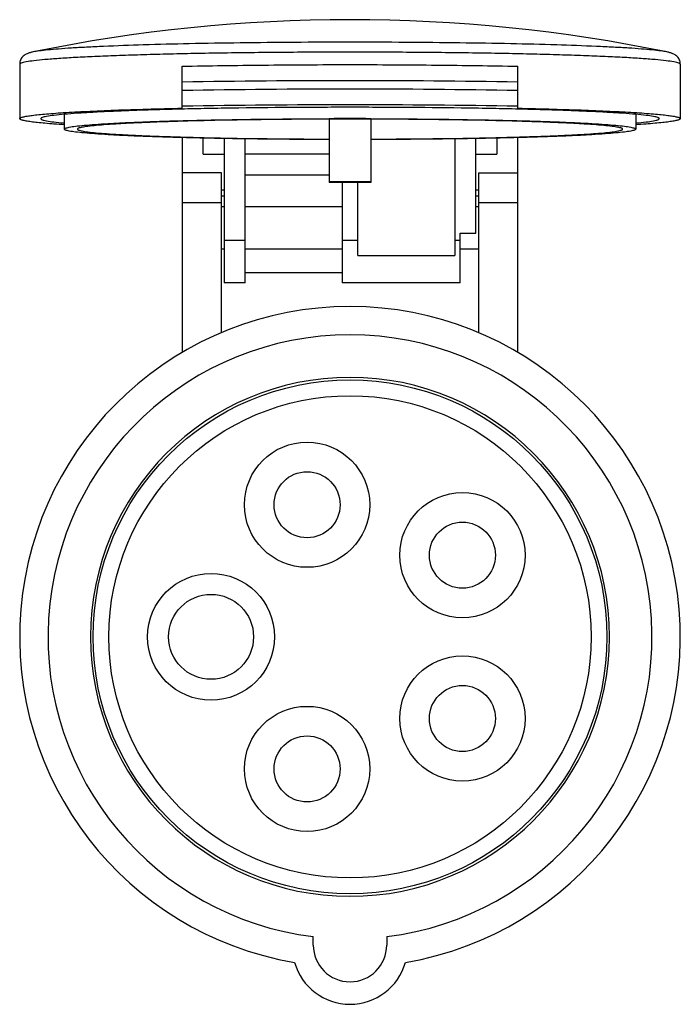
# Model space of a CAD drawing. Header units: millimetres. Extents: x 109.2 to 172.2, y 172.5 to 266.4.
import ezdxf

# ---------------------------------------------------------------- set-up
doc = ezdxf.new("R2010")
doc.units = ezdxf.units.MM
doc.header["$LTSCALE"] = 30.734
doc.layers.get('0').update_dxf_attribs({"linetype": 'CONTINUOUS'})

msp = doc.modelspace()

# ---------------------------------------------------------------- linework, layer by layer
at = {"color": 7, "linetype": 'Continuous'}
for p, q in [((110.509, 263.295), (110.509, 263.295)), ((170.962, 263.295), (170.962, 263.295)), ((109.236, 262.118), (109.236, 256.932)), ((172.236, 262.118), (172.236, 256.932)), ((124.736, 257.928), (124.736, 261.925)), ((156.736, 257.928), (156.736, 261.925)), ((113.486, 257.339), (113.486, 255.933)), ((167.986, 257.339), (167.986, 255.933)), ((138.687, 256.93), (138.736, 256.93)), ((138.736, 256.905), (138.736, 250.839)), ((138.736, 256.905), (142.736, 256.905)), ((142.736, 256.93), (142.758, 256.93)), ((142.736, 256.905), (142.736, 250.839)), ((124.736, 255.126), (124.736, 234.641)), ((126.736, 253.543), (126.736, 255.076)), ((128.736, 255.038), (128.736, 241.257)), ((130.736, 241.257), (130.736, 255.003)), ((150.736, 255.003), (150.736, 243.887)), ((152.736, 245.994), (152.736, 255.038)), ((154.736, 255.076), (154.736, 253.543)), ((156.736, 234.641), (156.736, 255.126)), ((126.736, 253.543), (128.736, 253.543)), ((138.736, 253.543), (130.736, 253.543)), ((152.736, 253.543), (154.736, 253.543)), ((128.486, 251.757), (124.736, 251.757)), ((128.486, 236.528), (128.486, 251.757)), ((152.986, 251.757), (152.986, 236.528)), ((152.986, 251.757), (156.736, 251.757)), ((138.736, 251.543), (130.736, 251.543)), ((142.736, 250.909), (138.736, 250.909)), ((139.986, 250.839), (138.736, 250.839)), ((139.986, 250.873), (139.986, 241.257)), ((139.986, 250.873), (141.486, 250.873)), ((141.486, 243.887), (141.486, 250.873)), ((142.736, 250.839), (141.486, 250.839)), ((128.736, 250.126), (128.486, 250.126)), ((152.986, 250.126), (152.736, 250.126)), ((124.736, 248.95), (128.486, 248.95)), ((128.486, 249.572), (128.736, 249.572)), ((152.736, 249.572), (152.986, 249.572)), ((152.986, 248.95), (156.736, 248.95)), ((128.736, 248.532), (128.486, 248.532)), ((139.986, 248.532), (130.736, 248.532)), ((152.986, 248.532), (152.736, 248.532)), ((128.736, 245.335), (130.736, 245.335)), ((139.986, 245.335), (141.486, 245.335)), ((150.736, 245.335), (151.236, 245.335)), ((151.236, 241.257), (151.236, 245.994)), ((151.236, 245.994), (152.736, 245.994)), ((128.736, 244.482), (128.486, 244.482)), ((139.986, 244.482), (130.736, 244.482)), ((152.986, 244.482), (151.236, 244.482)), ((141.486, 243.887), (150.736, 243.887)), ((130.736, 242.268), (139.986, 242.268)), ((130.736, 241.257), (128.736, 241.257)), ((151.236, 241.257), (139.986, 241.257)), ((137.236, 178.107), (137.236, 178.921)), ((144.236, 178.921), (144.236, 178.107))]:
    msp.add_line(p, q, dxfattribs=at)
for centre, radius in [((140.736, 207.507), 24.5), ((140.736, 207.507), 23), ((136.641, 220.109), 5.972), ((136.641, 220.109), 3.15), ((151.455, 215.295), 5.972), ((151.455, 215.295), 3.15), ((127.486, 207.507), 6.05), ((127.486, 207.507), 4.05), ((151.455, 199.719), 5.972), ((151.455, 199.719), 3.15), ((136.641, 194.906), 5.972), ((136.641, 194.906), 3.15)]:
    msp.add_circle(centre, radius, dxfattribs=at)
for centre, radius, start, end in [((140.736, 116.347), 150.024, 78.37681, 101.62319), ((140.736, -657.184), 917.737, 89.001044, 90.998956), ((140.736, -670.213), 929.963, 89.014179, 90.985821), ((140.736, -671.713), 929.966, 89.014182, 90.985818), ((140.736, -484.657), 741.59, 89.845469, 90.154542), ((140.736, 207.507), 31.5, 279.66933, 260.33067), ((140.736, 207.507), 28.8, 276.98028, 263.01972), ((140.736, 207.507), 24.75, 0, 359.9563), ((140.736, 178.107), 3.5, 180, 360), ((140.736, 177.957), 5.5, 195.85365, 344.14635)]:
    msp.add_arc(centre, radius, start, end, dxfattribs=at)
for points, knots in [([(170.962, 263.295), (170.769, 263.335), (170.305, 263.405), (169.497, 263.495), (168.471, 263.583), (167.235, 263.669), (165.798, 263.75), (163.513, 263.858), (160.248, 263.974), (155.912, 264.083), (151.116, 264.163), (146.006, 264.212), (140.736, 264.229), (135.466, 264.212), (130.356, 264.163), (125.56, 264.083), (121.224, 263.974), (117.959, 263.858), (115.674, 263.75), (114.237, 263.669), (113.001, 263.583), (111.975, 263.495), (111.167, 263.405), (110.703, 263.335), (110.509, 263.295)], [0, 0, 0, 0, 0.009787, 0.023251, 0.040306, 0.060832, 0.084677, 0.111664, 0.174227, 0.246639, 0.326712, 0.412025, 0.5, 0.587975, 0.673288, 0.753361, 0.825773, 0.888336, 0.915323, 0.939168, 0.959694, 0.976749, 0.990213, 1, 1, 1, 1]), ([(110.509, 263.295), (110.413, 263.275), (110.219, 263.23), (109.889, 263.12), (109.621, 262.954), (109.439, 262.746), (109.289, 262.505), (109.236, 262.275), (109.236, 262.118)], [0, 0, 0, 0, 0.156364, 0.314958, 0.551089, 0.643283, 0.751484, 1, 1, 1, 1]), ([(172.236, 262.118), (172.236, 262.141), (172.202, 262.176), (172.146, 262.207), (172.045, 262.249), (171.872, 262.296), (171.471, 262.378), (170.785, 262.47), (169.746, 262.574), (168.428, 262.673), (166.844, 262.769), (165.008, 262.858), (162.938, 262.941), (160.655, 263.016), (158.18, 263.083), (155.537, 263.141), (151.752, 263.206), (146.803, 263.26), (140.736, 263.282), (134.669, 263.26), (129.719, 263.206), (125.934, 263.141), (123.291, 263.083), (120.816, 263.016), (118.533, 262.941), (116.464, 262.858), (114.628, 262.769), (113.044, 262.673), (111.726, 262.574), (110.687, 262.47), (110.001, 262.378), (109.6, 262.296), (109.426, 262.249), (109.325, 262.207), (109.27, 262.176), (109.236, 262.141), (109.236, 262.118)], [0, 0, 0, 0, 0.00108, 0.001954, 0.003096, 0.006221, 0.010498, 0.022515, 0.039087, 0.060072, 0.085276, 0.114462, 0.147351, 0.183629, 0.222948, 0.26493, 0.309173, 0.40272, 0.5, 0.59728, 0.690827, 0.73507, 0.777052, 0.816371, 0.852649, 0.885538, 0.914724, 0.939928, 0.960913, 0.977485, 0.989502, 0.993779, 0.996904, 0.998046, 0.99892, 1, 1, 1, 1]), ([(172.236, 262.118), (172.236, 262.275), (172.183, 262.505), (172.033, 262.746), (171.851, 262.954), (171.583, 263.12), (171.253, 263.23), (171.059, 263.275), (170.962, 263.295)], [0, 0, 0, 0, 0.248531, 0.356734, 0.448909, 0.685036, 0.843628, 1, 1, 1, 1]), ([(124.736, 261.925), (127.305, 261.981), (132.638, 262.06), (140.736, 262.099), (148.834, 262.06), (154.167, 261.981), (156.736, 261.925)], [0, 0, 0, 0, 0.240873, 0.5, 0.759127, 1, 1, 1, 1]), ([(109.236, 256.932), (109.236, 256.946), (109.255, 256.979), (109.31, 257.013), (109.394, 257.05), (109.51, 257.086), (109.659, 257.122), (109.922, 257.175), (110.332, 257.237), (110.92, 257.308), (111.633, 257.377), (112.468, 257.444), (113.815, 257.537), (115.775, 257.642), (118.434, 257.753), (121.468, 257.851), (123.61, 257.904), (124.736, 257.928)], [0, 0, 0, 0, 0.002629, 0.006622, 0.012448, 0.020249, 0.030078, 0.04195, 0.07183, 0.109841, 0.15585, 0.209686, 0.271129, 0.415807, 0.58749, 0.783314, 1, 1, 1, 1]), ([(170.236, 256.932), (170.236, 256.954), (170.204, 256.986), (170.152, 257.015), (170.057, 257.054), (169.895, 257.099), (169.52, 257.176), (168.877, 257.262), (167.904, 257.359), (166.67, 257.452), (165.186, 257.541), (163.467, 257.625), (161.529, 257.703), (159.391, 257.773), (157.073, 257.836), (154.597, 257.89), (151.053, 257.951), (146.417, 258.001), (140.736, 258.022), (135.054, 258.001), (130.419, 257.951), (126.874, 257.89), (124.399, 257.836), (122.081, 257.773), (119.943, 257.703), (118.005, 257.625), (116.286, 257.541), (114.802, 257.452), (113.568, 257.359), (112.595, 257.262), (111.952, 257.176), (111.577, 257.099), (111.414, 257.054), (111.32, 257.015), (111.268, 256.986), (111.236, 256.954), (111.236, 256.932)], [0, 0, 0, 0, 0.00108, 0.001954, 0.003096, 0.006221, 0.010498, 0.022515, 0.039087, 0.060072, 0.085276, 0.114462, 0.147351, 0.183629, 0.222948, 0.26493, 0.309173, 0.402719, 0.5, 0.59728, 0.690827, 0.735069, 0.777051, 0.81637, 0.852648, 0.885537, 0.914723, 0.939927, 0.960912, 0.977485, 0.989502, 0.993779, 0.996904, 0.998046, 0.99892, 1, 1, 1, 1]), ([(156.736, 257.928), (157.861, 257.904), (160.004, 257.851), (163.037, 257.753), (165.696, 257.642), (167.656, 257.537), (169.004, 257.444), (169.839, 257.377), (170.552, 257.308), (171.14, 257.237), (171.549, 257.175), (171.812, 257.122), (171.961, 257.086), (172.078, 257.05), (172.162, 257.013), (172.217, 256.979), (172.236, 256.946), (172.236, 256.932)], [0, 0, 0, 0, 0.216686, 0.41251, 0.584193, 0.728871, 0.790314, 0.84415, 0.890159, 0.92817, 0.95805, 0.969922, 0.979751, 0.987552, 0.993378, 0.997371, 1, 1, 1, 1]), ([(113.476, 256.353), (113.15, 256.374), (112.54, 256.415), (111.686, 256.483), (110.957, 256.553), (110.357, 256.624), (109.938, 256.687), (109.669, 256.74), (109.517, 256.777), (109.397, 256.813), (109.311, 256.85), (109.255, 256.885), (109.236, 256.918), (109.236, 256.932)], [0, 0, 0, 0, 0.226596, 0.425181, 0.594921, 0.735168, 0.845415, 0.889217, 0.925472, 0.954239, 0.975704, 0.990385, 1, 1, 1, 1]), ([(111.236, 256.932), (111.236, 256.911), (111.267, 256.879), (111.318, 256.85), (111.411, 256.811), (111.57, 256.767), (111.939, 256.691), (112.571, 256.605), (113.122, 256.55), (113.442, 256.521)], [0, 0, 0, 0, 0.027788, 0.050192, 0.079412, 0.159382, 0.268786, 0.576122, 1, 1, 1, 1]), ([(113.486, 255.933), (113.486, 255.951), (113.512, 255.98), (113.556, 256.006), (113.635, 256.04), (113.771, 256.079), (114.086, 256.147), (114.625, 256.223), (115.441, 256.309), (116.478, 256.392), (117.727, 256.471), (119.176, 256.547), (120.814, 256.617), (122.626, 256.682), (124.595, 256.74), (126.706, 256.792), (129.747, 256.852), (133.755, 256.905), (137.016, 256.925), (138.687, 256.93)], [0, 0, 0, 0, 0.002191, 0.003928, 0.006183, 0.012336, 0.020741, 0.044342, 0.076903, 0.118173, 0.167814, 0.225402, 0.290437, 0.362362, 0.440546, 0.524313, 0.612933, 0.801604, 1, 1, 1, 1]), ([(138.736, 256.884), (137.143, 256.88), (134.037, 256.86), (129.547, 256.8), (126.023, 256.724), (123.437, 256.647), (121.712, 256.585), (120.153, 256.518), (118.773, 256.446), (117.584, 256.37), (116.597, 256.291), (115.905, 256.219), (115.459, 256.158), (115.205, 256.115), (115.007, 256.072), (114.878, 256.035), (114.803, 256.002), (114.761, 255.978), (114.736, 255.951), (114.736, 255.933)], [0, 0, 0, 0, 0.198489, 0.387188, 0.559573, 0.637747, 0.709656, 0.774675, 0.832244, 0.881868, 0.923122, 0.95567, 0.968596, 0.979264, 0.987667, 0.993817, 0.996071, 0.997808, 1, 1, 1, 1]), ([(166.736, 255.933), (166.736, 255.951), (166.711, 255.978), (166.669, 256.002), (166.594, 256.035), (166.464, 256.072), (166.266, 256.115), (166.013, 256.158), (165.567, 256.219), (164.874, 256.291), (163.887, 256.37), (162.699, 256.446), (161.319, 256.518), (159.759, 256.585), (158.035, 256.647), (155.448, 256.724), (151.925, 256.8), (147.435, 256.86), (144.328, 256.88), (142.736, 256.884)], [0, 0, 0, 0, 0.002192, 0.003929, 0.006183, 0.012333, 0.020736, 0.031404, 0.04433, 0.076878, 0.118132, 0.167756, 0.225325, 0.290344, 0.362253, 0.440427, 0.612812, 0.801511, 1, 1, 1, 1]), ([(142.758, 256.93), (144.431, 256.926), (147.695, 256.906), (151.706, 256.852), (154.75, 256.792), (156.863, 256.741), (158.835, 256.682), (160.649, 256.618), (162.288, 256.547), (163.739, 256.472), (164.99, 256.392), (166.028, 256.309), (166.845, 256.223), (167.385, 256.147), (167.7, 256.079), (167.836, 256.04), (167.916, 256.006), (167.96, 255.98), (167.986, 255.951), (167.986, 255.933)], [0, 0, 0, 0, 0.198348, 0.387, 0.475618, 0.559387, 0.637577, 0.709509, 0.774554, 0.832151, 0.881801, 0.923081, 0.955649, 0.979256, 0.987663, 0.993817, 0.996072, 0.997809, 1, 1, 1, 1]), ([(172.236, 256.932), (172.236, 256.918), (172.216, 256.885), (172.16, 256.85), (172.074, 256.813), (171.955, 256.777), (171.803, 256.74), (171.534, 256.687), (171.115, 256.624), (170.514, 256.553), (169.785, 256.483), (168.932, 256.415), (168.321, 256.374), (167.996, 256.353)], [0, 0, 0, 0, 0.009615, 0.024296, 0.045761, 0.074528, 0.110783, 0.154585, 0.264832, 0.405079, 0.574819, 0.773404, 1, 1, 1, 1]), ([(168.019, 256.52), (168.34, 256.549), (168.894, 256.605), (169.529, 256.69), (169.899, 256.767), (170.06, 256.811), (170.153, 256.85), (170.204, 256.878), (170.236, 256.911), (170.236, 256.932)], [0, 0, 0, 0, 0.423904, 0.731269, 0.840679, 0.920649, 0.949862, 0.972255, 1, 1, 1, 1]), ([(138.736, 254.936), (137.062, 254.94), (133.795, 254.96), (129.781, 255.013), (126.734, 255.073), (124.62, 255.125), (122.646, 255.183), (120.831, 255.248), (119.189, 255.318), (117.737, 255.394), (116.485, 255.474), (115.446, 255.557), (114.627, 255.642), (114.087, 255.719), (113.772, 255.786), (113.635, 255.826), (113.556, 255.86), (113.512, 255.886), (113.486, 255.914), (113.486, 255.933)], [0, 0, 0, 0, 0.198308, 0.386943, 0.47556, 0.559331, 0.637526, 0.709464, 0.774517, 0.832122, 0.881781, 0.923068, 0.955642, 0.979253, 0.987662, 0.993817, 0.996073, 0.99781, 1, 1, 1, 1]), ([(114.736, 255.933), (114.736, 255.915), (114.761, 255.888), (114.803, 255.864), (114.878, 255.831), (115.007, 255.793), (115.205, 255.751), (115.459, 255.708), (115.905, 255.647), (116.597, 255.575), (117.584, 255.496), (118.773, 255.42), (120.153, 255.348), (121.712, 255.281), (123.437, 255.219), (126.023, 255.142), (129.547, 255.066), (134.036, 255.005), (137.143, 254.986), (138.736, 254.982)], [0, 0, 0, 0, 0.002192, 0.003929, 0.006183, 0.012333, 0.020736, 0.031404, 0.04433, 0.076878, 0.118132, 0.167755, 0.225324, 0.290343, 0.362253, 0.440427, 0.612811, 0.801518, 1, 1, 1, 1]), ([(167.986, 255.933), (167.986, 255.914), (167.96, 255.886), (167.916, 255.86), (167.836, 255.826), (167.7, 255.786), (167.385, 255.719), (166.844, 255.642), (166.026, 255.557), (164.986, 255.474), (163.735, 255.394), (162.282, 255.318), (160.641, 255.248), (158.826, 255.183), (156.852, 255.125), (154.737, 255.073), (151.691, 255.013), (147.676, 254.96), (144.41, 254.94), (142.736, 254.936)], [0, 0, 0, 0, 0.00219, 0.003927, 0.006183, 0.012338, 0.020747, 0.044358, 0.076932, 0.118218, 0.167876, 0.225481, 0.290534, 0.362473, 0.440668, 0.524439, 0.613056, 0.801692, 1, 1, 1, 1]), ([(142.736, 254.982), (144.329, 254.986), (147.435, 255.005), (151.925, 255.066), (155.449, 255.142), (158.035, 255.219), (159.76, 255.281), (161.319, 255.348), (162.699, 255.42), (163.887, 255.496), (164.874, 255.575), (165.567, 255.647), (166.013, 255.708), (166.266, 255.751), (166.464, 255.793), (166.594, 255.831), (166.669, 255.864), (166.711, 255.888), (166.736, 255.915), (166.736, 255.933)], [0, 0, 0, 0, 0.198482, 0.387189, 0.559573, 0.637746, 0.709656, 0.774675, 0.832244, 0.881867, 0.923122, 0.95567, 0.968596, 0.979264, 0.987667, 0.993817, 0.996071, 0.997808, 1, 1, 1, 1])]:
    msp.add_open_spline(points, degree=3, knots=knots, dxfattribs=at)

doc.saveas('drawing.dxf')
